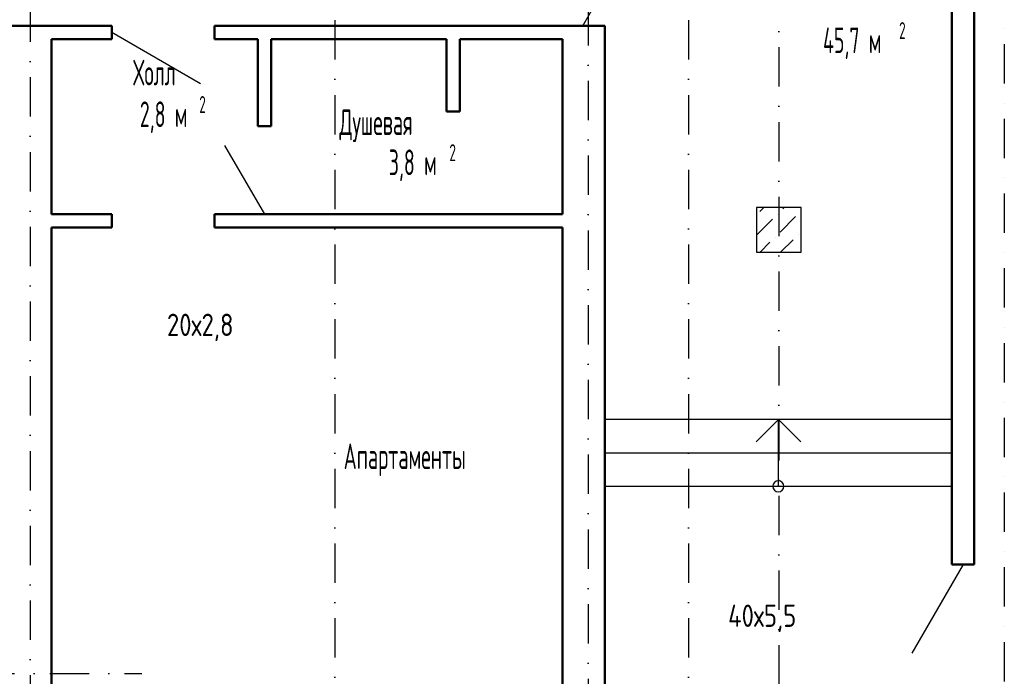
# Model space of a CAD drawing. Extents: x -1560602 to 321118, y -2308202 to -430103.
# Tile 74 of 104: x -1503254 to -1494429, y -2118219 to -2112330. Entities that reach past the tile are written whole.
import ezdxf

# ---------------------------------------------------------------- set-up
doc = ezdxf.new("R2010")
doc.units = 0
doc.header["$MEASUREMENT"] = 0
doc.linetypes.add('Dot & Dashed', pattern=[670.277762, 352.777767, -176.388884, 0, -141.111112])
doc.linetypes.add('Штрихпунктирная', pattern=[0.670278, 0.352778, -0.176389, 0, -0.141111])
doc.layers.get('0').update_dxf_attribs({"color": 255, "linetype": 'CONTINUOUS'})
for name, color, linetype in [('Колонна', 7, 'CONTINUOUS'), ('колонна нижнего ряда', 1, 'CONTINUOUS'), ('Оси', 253, 'Dot & Dashed'), ('отделка', 240, 'CONTINUOUS'), ('Текст', 7, 'CONTINUOUS')]:
    doc.layers.add(name, color=color, linetype=linetype)
doc.layers.add('стены', color=5, linetype='CONTINUOUS', lineweight=50)
doc.styles.get("Standard").update_dxf_attribs({"font": 'spds.shx', "width": 0.7, "height": 250})

msp = doc.modelspace()

# ---------------------------------------------------------------- linework, layer by layer
at = {"color": 0, "linetype": 'Continuous'}
for p, q in [((-1494899.3, -2115914.8), (-1498009.3, -2115914.8)), ((-1498009.3, -2115914.8), (-1498009.3, -2116514.8)), ((-1496454.3, -2115914.8), (-1496654.3, -2116114.8)), ((-1496454.3, -2116514.8), (-1496454.3, -2115914.8)), ((-1496254.3, -2116114.8), (-1496454.3, -2115914.8)), ((-1498009.3, -2116214.8), (-1494899.3, -2116214.8)), ((-1498009.3, -2116514.8), (-1494899.3, -2116514.8))]:
    msp.add_line(p, q, dxfattribs=at)
for start, end in [(0, 180), (180, 0)]:
    msp.add_arc((-1496454.3, -2116514.8), 50, start, end, dxfattribs=at)
at = {"layer": 'Колонна', "color": 0, "linetype": 'Continuous'}
for p, q in [((-1496249.3, -2114014.8), (-1496649.3, -2114014.8)), ((-1496649.3, -2114014.8), (-1496649.3, -2114414.8)), ((-1496249.3, -2114414.8), (-1496249.3, -2114014.8)), ((-1496649.3, -2114414.8), (-1496249.3, -2114414.8))]:
    msp.add_line(p, q, dxfattribs=at)
at = {"layer": 'колонна нижнего ряда', "color": 0, "ltscale": 100}
for p, q in [((-1496621.8, -2114050.5), (-1496586.1, -2114014.8)), ((-1496415, -2114027.6), (-1496402.2, -2114014.8)), ((-1496461, -2114073.5), (-1496461, -2114073.5)), ((-1496438, -2114234.4), (-1496300.1, -2114096.5)), ((-1496254.1, -2114050.5), (-1496254.1, -2114050.5)), ((-1496644.8, -2114257.4), (-1496506.9, -2114119.5)), ((-1496483.9, -2114280.4), (-1496483.9, -2114280.4)), ((-1496277.1, -2114257.4), (-1496277.1, -2114257.4)), ((-1496618.4, -2114414.8), (-1496529.9, -2114326.3)), ((-1496434.5, -2114414.8), (-1496323.1, -2114303.3)), ((-1496250.7, -2114414.8), (-1496249.3, -2114413.4))]:
    msp.add_line(p, q, dxfattribs=at)
at = {"layer": 'Оси', "color": 0, "linetype": 'Штрихпунктирная', "lineweight": -3, "ltscale": 1000}
for p, q in [((-1500429.3, -2075464.8), (-1500429.3, -2120572.2)), ((-1497259.3, -2075464.8), (-1497259.3, -2128922.6)), ((-1494429.3, -2104503.8), (-1494429.3, -2132549.8)), ((-1498159.3, -2105504.8), (-1498159.3, -2128885.1)), ((-1496449.3, -2107214.8), (-1496449.3, -2132549.8)), ((-1503159.3, -2109494.5), (-1503159.3, -2121201.6)), ((-1556614.6, -2118194.8), (-1502159.3, -2118194.8))]:
    msp.add_line(p, q, dxfattribs=at)
at = {"layer": 'отделка', "color": 0, "ltscale": 100}
for p, q in [((-1498206.8, -2112384.5), (-1497746.8, -2111587.7)), ((-1501632.6, -2112904.5), (-1502429.3, -2112444.5)), ((-1501419.7, -2113456.9), (-1501059.3, -2114074.5)), ((-1494799.3, -2117214.8), (-1495259.3, -2118011.5))]:
    msp.add_line(p, q, dxfattribs=at)
at = {"layer": 'стены', "color": 0, "linetype": 'Continuous'}
for p, q in [((-1494899.3, -2106654.8), (-1494899.3, -2117214.8)), ((-1494699.3, -2117214.8), (-1494699.3, -2106654.8)), ((-1502969.3, -2112384.5), (-1505319.3, -2112384.5)), ((-1502429.3, -2112384.5), (-1502969.3, -2112384.5)), ((-1498294.3, -2112384.5), (-1501509.3, -2112384.5)), ((-1498294.3, -2112384.5), (-1498009.3, -2112384.5)), ((-1498009.3, -2118784.8), (-1498009.3, -2112384.5)), ((-1502969.3, -2114074.5), (-1502969.3, -2112504.5)), ((-1502969.3, -2112504.5), (-1502429.3, -2112504.5)), ((-1501509.3, -2112504.5), (-1501119.3, -2112504.5)), ((-1501119.3, -2112504.5), (-1501119.3, -2113284.5)), ((-1500999.3, -2113284.5), (-1500999.3, -2112504.5)), ((-1500999.3, -2112504.5), (-1499429.3, -2112504.5)), ((-1499429.3, -2112504.5), (-1499429.3, -2113154.5)), ((-1499309.3, -2113154.5), (-1499309.3, -2112504.5)), ((-1499309.3, -2112504.5), (-1498389.3, -2112504.5)), ((-1499286.4, -2112504.5), (-1498412.4, -2112504.5)), ((-1498389.4, -2114051.5), (-1498389.4, -2112527.5)), ((-1498389.3, -2112504.5), (-1498389.3, -2114074.5)), ((-1499429.3, -2113154.5), (-1499309.3, -2113154.5)), ((-1502429.3, -2114074.5), (-1502969.3, -2114074.5)), ((-1502429.3, -2114099.5), (-1502429.3, -2114074.5)), ((-1502429.3, -2114099.5), (-1502429.3, -2114194.5)), ((-1500999.3, -2114074.5), (-1501509.3, -2114074.5)), ((-1501509.3, -2114099.5), (-1501509.3, -2114074.5)), ((-1501509.3, -2114099.5), (-1501509.3, -2114194.5)), ((-1498389.3, -2114074.5), (-1500999.3, -2114074.5)), ((-1502969.3, -2117874.8), (-1502969.3, -2114194.5)), ((-1502969.3, -2114194.5), (-1502429.3, -2114194.5)), ((-1501509.3, -2114194.5), (-1498389.3, -2114194.5)), ((-1498389.3, -2114194.5), (-1498389.3, -2118784.8)), ((-1494899.3, -2116514.8), (-1494899.3, -2115914.8)), ((-1494899.3, -2117214.8), (-1494699.3, -2117214.8)), ((-1502969.3, -2117874.8), (-1502969.3, -2118384.8))]:
    msp.add_line(p, q, dxfattribs=at)
at = {"layer": 'стены', "color": 0, "ltscale": 100}
for p, q in [((-1502429.3, -2112504.5), (-1502429.3, -2112384.5)), ((-1501509.3, -2112384.5), (-1501509.3, -2112504.5)), ((-1501119.3, -2113284.5), (-1500999.3, -2113284.5)), ((-1501119.3, -2114074.5), (-1500999.3, -2114074.5))]:
    msp.add_line(p, q, dxfattribs=at)

# ---------------------------------------------------------------- texts
at = {"color": 0}
for s, p in [('20х2,8', (-1501934.6, -2115166.7)), ('40х5,5', (-1496905, -2117775.6))]:
    msp.add_text(s, height=200, dxfattribs=at).set_placement(p)
at = {"layer": 'Текст', "color": 0, "linetype": 'Continuous', "width": 0.7}
for s, height, p in [('2', 151.8, (-1495372.3, -2112503.6)), ('45,7 м', 230, (-1496054, -2112630.1)), ('Холл', 230, (-1502236.8, -2112919.2)), ('2', 151.8, (-1501644.5, -2113166.6)), ('2,8 м', 230, (-1502177.8, -2113293.1)), ('Душевая', 230, (-1500388.7, -2113364.7)), ('3,8 м', 230, (-1499946.3, -2113724.5)), ('2', 151.8, (-1499402.8, -2113598)), ('Апартаменты', 230, (-1500350.4, -2116360.1))]:
    msp.add_text(s, height=height, dxfattribs=at).set_placement(p)

doc.saveas('drawing.dxf')
